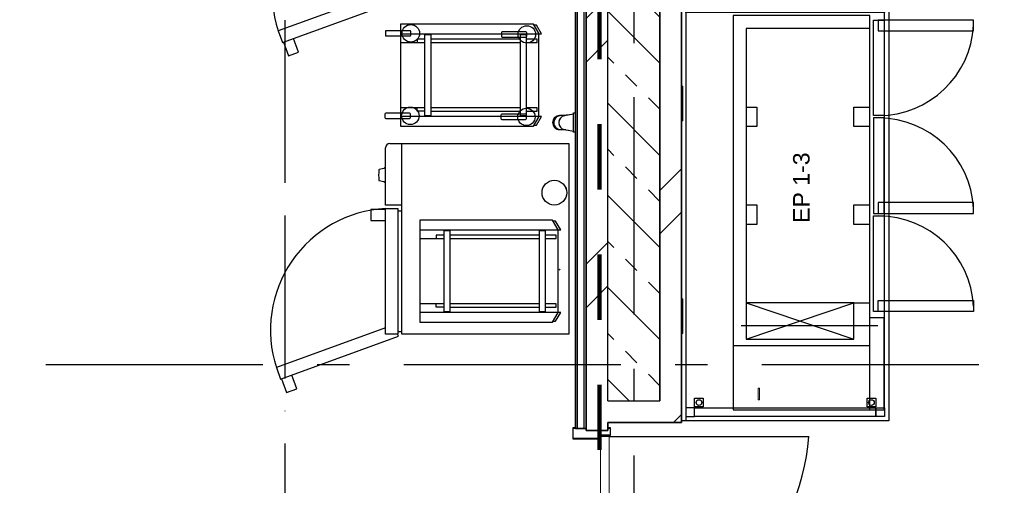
# Model space of a CAD drawing. Header units: millimetres. Extents: x -285236 to 84130, y -470 to 79511.
# Tile 89 of 192: x 3796 to 8336, y 38226 to 40370. Entities that reach past the tile are written whole.
import ezdxf

# ---------------------------------------------------------------- set-up
doc = ezdxf.new("R2010")
doc.units = ezdxf.units.MM
for name, pattern in [('Dash 3mm', [600, 300, -300]), ('NLRS_stramien', [1650, 1000, -250, 150, -250]), ('SW_doorsnedelijn', [1950, 750, -150, 0, -150, 750, -150])]:
    doc.linetypes.add(name, pattern=pattern)
doc.layers.add('XREF', color=254, linetype='Continuous')
doc.styles.add('Arial', font='arial.ttf', dxfattribs={"height": 75.980228})
pattern_1 = [(45, (-29374, 17038.6), (-565.685, 565.685), []), (45, (-29174, 17038.6), (-565.685, 565.685), [])]

msp = doc.modelspace()

# ---------------------------------------------------------------- hatches: boundary and pattern name
at = {"layer": 'XREF', "lineweight": 9}
h = msp.add_hatch(dxfattribs=at)
h.set_pattern_fill('FP_6', color=256, angle=45, style=0, pattern_type=2)
h.set_pattern_definition(pattern_1)
h.paths.add_polyline_path([(6507.8696, 36472.6047), (6507.8696, 36522.6047), (6407.8696, 36522.6047), (6407.8696, 36472.6047), (6474.3696, 36472.6047)])
h.paths.add_polyline_path([(6507.8696, 38477.6047), (6507.8696, 46123.1539), (6407.8696, 46123.1539), (6407.8873, 38477.6047)])
h = msp.add_hatch(dxfattribs=at)
h.set_pattern_fill('FP_7', color=256, angle=45, style=0, pattern_type=2)
h.set_pattern_definition(pattern_1)
h.paths.add_polyline_path([(6847.8696, 38614.6047), (6847.8696, 46023.1539), (6747.8696, 46023.1539), (6747.8696, 38614.6047)])
h = msp.add_hatch(dxfattribs=at)
h.set_pattern_fill('FP_224', color=256, angle=45, style=0, pattern_type=2)
h.set_pattern_definition([(135, (6747.87, 41017.83), (-212.132, -212.132), []), (135, (6747.87, 41229.96), (-212.132, -212.132), [75, -75])])
h.paths.add_polyline_path([(6747.8696, 38614.6047), (6747.8696, 43421.0535), (6507.8696, 43421.0535), (6507.8696, 38614.6047), (6557.8748, 38614.6047)])
h = msp.add_hatch(dxfattribs=at)
h.set_pattern_fill('FP_6', color=256, angle=45, style=0, pattern_type=2)
h.set_pattern_definition(pattern_1)
h.paths.add_polyline_path([(6507.8696, 38514.6047), (6847.8696, 38514.6047), (6847.8696, 38614.6047), (6507.8696, 38614.6047)])

# ---------------------------------------------------------------- linework, layer by layer
at = {"layer": 'XREF', "linetype": 'SW_doorsnedelijn'}
msp.add_line((5018.9134, 78470.2365), (5018.9134, 9889.9349), dxfattribs=at)
at = {"layer": 'XREF', "linetype": 'NLRS_stramien'}
for p, q in [((6627.8696, 77962.7572), (6627.8696, 8370.0218)), ((-47232.6128, 38782.6047), (64223.889, 38782.6047))]:
    msp.add_line(p, q, dxfattribs=at)
at = {"layer": 'XREF', "linetype": 'Dash 3mm', "lineweight": 100}
msp.add_line((6470.0011, 32988.6047), (6470.0011, 49032.6047), dxfattribs=at)
at = {"layer": 'XREF', "lineweight": 35}
for p, q in [((6847.8696, 38514.6047), (6847.8696, 46123.1539)), ((6357.8696, 44337.9612), (6357.8696, 38487.9612)), ((6407.8696, 38477.6047), (6407.8696, 44337.9612)), ((6507.8696, 38477.6047), (6507.8696, 38514.6047)), ((6507.8696, 38514.6047), (6847.8696, 38514.6047)), ((6357.8696, 38487.9612), (6407.8696, 38487.9612)), ((6407.8696, 38477.6047), (6507.8696, 38477.6047))]:
    msp.add_line(p, q, dxfattribs=at)
at = {"layer": 'XREF', "lineweight": 25}
for p, q in [((6397.8696, 38487.9612), (6397.8696, 44437.9612)), ((6367.8696, 38487.9612), (6367.8696, 44347.9612)), ((6507.8696, 38614.6047), (6507.8696, 43421.0535)), ((6747.8696, 43421.0535), (6747.8696, 38614.6047)), ((6747.8696, 38614.6047), (6747.8696, 43421.0535)), ((6507.8696, 38614.6047), (6747.8696, 38614.6047))]:
    msp.add_line(p, q, dxfattribs=at)
at = {"layer": 'XREF', "linetype": 'Continuous'}
for p, q in [((5481.9754, 40315.575), (5481.9754, 40299.575)), ((5595.3594, 40319.575), (5485.9754, 40319.575)), ((5599.3594, 40299.575), (5599.3594, 40315.575)), ((6016.9754, 40310.575), (6016.9754, 40294.575)), ((6130.3594, 40314.575), (6020.9754, 40314.575)), ((6134.3594, 40294.575), (6134.3594, 40310.575)), ((5485.9754, 40295.575), (5595.3594, 40295.575)), ((6020.9754, 40290.575), (6130.3594, 40290.575)), ((5479.9754, 39935.575), (5479.9754, 39919.575)), ((5593.3594, 39939.575), (5483.9754, 39939.575)), ((5483.9754, 39915.575), (5593.3594, 39915.575)), ((5597.3594, 39919.575), (5597.3594, 39935.575)), ((6014.9754, 39930.575), (6014.9754, 39914.575)), ((6128.3594, 39934.575), (6018.9754, 39934.575)), ((6018.9754, 39910.575), (6128.3594, 39910.575)), ((6132.3594, 39914.575), (6132.3594, 39930.575)), ((6278.2482, 39021.597), (6278.2482, 39402.597)), ((5640.2482, 39362.597), (5751.038, 39362.597)), ((6191.0139, 39378.097), (5781.0364, 39378.097)), ((5781.0364, 39362.597), (6191.0139, 39362.597)), ((5751.038, 39061.597), (5640.2482, 39061.597)), ((6191.0139, 39061.597), (5781.0364, 39061.597)), ((5781.0364, 39046.097), (6191.0139, 39046.097)), ((7085.1956, 38869.1604), (7715.1956, 38869.1604))]:
    msp.add_line(p, q, dxfattribs=at)
at = {"layer": 'XREF'}
for p, q in [((5552.1336, 40265.2724), (5662.9234, 40265.2724)), ((6102.8992, 40280.7724), (5692.9217, 40280.7724)), ((5692.9217, 40265.2724), (6102.8992, 40265.2724)), ((6190.1336, 39924.2724), (6190.1336, 40305.2724)), ((5662.9234, 39964.2724), (5552.1336, 39964.2724)), ((6102.8992, 39964.2724), (5692.9217, 39964.2724)), ((5692.9217, 39948.7724), (6102.8992, 39948.7724)), ((6313.3997, 39928.852), (6284.341, 39928.852)), ((6287.8016, 39928.6276), (6329.7624, 39933.5915)), ((6348.8701, 39935.852), (6308.4075, 39928.3003)), ((6348.8701, 39940.852), (6356.8701, 39940.852)), ((6348.8701, 39851.852), (6348.8701, 39940.852)), ((6348.8701, 39856.852), (6348.8701, 39935.852)), ((6356.8701, 39940.852), (6356.8701, 39851.852)), ((6284.341, 39863.852), (6313.3997, 39863.852)), ((6326.0171, 39859.5555), (6287.8016, 39864.0763)), ((6308.4075, 39864.4036), (6348.8701, 39856.852)), ((6356.8701, 39851.852), (6348.8701, 39851.852)), ((5539.2482, 39490.597), (5557.2482, 39490.597)), ((7752.52, 38960.9388), (7122.52, 38960.9388)), ((5557.2482, 38932.597), (5539.2482, 38932.597)), ((6357.8696, 38490.1047), (6346.3696, 38490.1047)), ((6346.3696, 38490.1047), (6346.3696, 38440.1047)), ((6347.8696, 38441.6047), (6347.8696, 38488.6047)), ((6347.8696, 38488.6047), (6357.8696, 38488.6047)), ((6357.8696, 38488.6047), (6357.8696, 38490.1047)), ((6517.8696, 38456.6047), (6472.8696, 38456.6047)), ((6472.8696, 38456.6047), (6472.8696, 38441.6047)), ((6474.3696, 38440.1047), (6474.3696, 38455.1047)), ((6474.3696, 38455.1047), (6519.3696, 38455.1047)), ((6519.3696, 38490.1047), (6507.8696, 38490.1047)), ((6507.8696, 38490.1047), (6507.8696, 38488.6047)), ((6507.8696, 38488.6047), (6517.8696, 38488.6047)), ((6514.3696, 38450.1047), (7434.3069, 38450.1047)), ((6517.8696, 38488.6047), (6517.8696, 38456.6047)), ((6519.3696, 38455.1047), (6519.3696, 38490.1047)), ((6346.3696, 38440.1047), (6474.3696, 38440.1047)), ((6472.8696, 38441.6047), (6347.8696, 38441.6047))]:
    msp.add_line(p, q, dxfattribs=at)
at = {"layer": 'XREF', "lineweight": 9}
for p, q in [((6847.8697, 40064.9488), (6852.8697, 40064.9488)), ((6852.8697, 40064.9488), (6852.8697, 39984.9488)), ((6847.8697, 39984.9488), (6852.8697, 39984.9488)), ((6852.8697, 39984.9488), (6847.8697, 39984.9488)), ((6852.8697, 39984.9488), (6852.8697, 39904.9488)), ((6852.8697, 39904.9488), (6847.8697, 39904.9488)), ((6847.8697, 39084.9488), (6852.8697, 39084.9488)), ((6852.8697, 39084.9488), (6852.8697, 39004.9488)), ((6847.8697, 39004.9488), (6852.8697, 39004.9488)), ((6852.8697, 39004.9488), (6847.8697, 39004.9488)), ((6852.8697, 39004.9488), (6852.8697, 38924.9488)), ((6852.8697, 38924.9488), (6847.8697, 38924.9488)), ((6514.3696, 38450.1047), (6474.3696, 38450.1047)), ((6474.3696, 38450.1047), (6474.3696, 37500.1047)), ((6514.3696, 37500.1047), (6514.3696, 38450.1047))]:
    msp.add_line(p, q, dxfattribs=at)
at = {"layer": 'XREF', "lineweight": 18}
for p, q in [((7201.2042, 38619.0251), (7201.2042, 38674.0251)), ((7201.2042, 38674.0251), (7206.2042, 38674.0251)), ((7206.2042, 38674.0251), (7206.2042, 38619.0251)), ((7201.2042, 38619.0251), (7206.2042, 38619.0251))]:
    msp.add_line(p, q, dxfattribs=at)
at = {"layer": 'XREF', "flags": 128}
for points in [[(6847.8696, 41023.1227), (7802.9682, 41023.1227), (7802.9682, 38523.0946), (6847.8696, 38523.0946)], [(6847.8696, 41023.1227), (6867.8696, 41023.1227), (6867.8696, 38523.0946)], [(6190.5955, 40305.2724), (6165.192, 40349.2724), (5552.1336, 40349.2724), (5552.1336, 39880.2724), (6165.192, 39880.2724), (6190.5955, 39924.2724)], [(5552.1336, 40305.2724), (6202.1336, 40305.2724), (6179.0396, 40345.2724), (6167.5014, 40345.2724)], [(5662.9234, 40280.7724), (5628.8761, 40280.7724), (5628.8761, 40265.2724)], [(6132.8976, 40265.2724), (6181.5649, 40265.2724), (6181.5649, 40280.7724), (6132.8976, 40280.7724)], [(5662.9234, 39948.7724), (5628.8761, 39948.7724), (5628.8761, 39964.2724)], [(6132.8976, 39948.7724), (6181.5593, 39948.7724), (6181.5593, 39964.2724), (6132.8976, 39964.2724)], [(6167.5014, 39884.2724), (6179.0396, 39884.2724), (6202.1336, 39924.2724), (5552.1336, 39924.2724)], [(5557.2482, 39515.597), (5482.2482, 39515.597), (5482.2482, 39779.597)], [(5502.2482, 39799.597), (6328.2482, 39799.597), (6328.2482, 38922.597), (5557.2482, 38922.597), (5557.2482, 39799.597)], [(5481.7482, 39688.8431), (5480.3407, 39688.8431), (5474.992, 39685.0979), (5454.1212, 39680.7651)], [(5481.7402, 39620.3847), (5480.3407, 39620.3847), (5474.992, 39624.1299), (5454.088, 39628.4668)], [(5482.2482, 39495.597), (5415.2482, 39495.597), (5415.2482, 39445.597), (5482.2482, 39445.597)]]:
    msp.add_lwpolyline(points, dxfattribs=at)
at = {"layer": 'XREF', "linetype": 'Continuous', "flags": 128}
for points in [[(7782.9682, 38583.0946), (7782.9682, 38543.0946), (7742.9682, 38543.0946), (7742.9682, 38583.0946), (7782.9682, 38583.0946), (7782.9682, 40403.1227), (6867.8696, 40403.1227), (6867.8696, 41023.1227), (7782.9682, 41023.1227), (7782.9682, 40403.1227)], [(5490.5262, 40501.9644), (4988.03, 40319.0707), (5007.5252, 40265.5083), (5550.6675, 40463.1959), (5546.8417, 40473.7073)], [(7715.1956, 38573.1604), (7715.1956, 40389.1604), (7085.1956, 40389.1604), (7085.1956, 38573.1604), (7715.1956, 38573.1604), (7782.1956, 38573.1604), (7782.1956, 38996.6604), (7715.1956, 38996.6604)], [(7715.1956, 40329.1604), (7145.1956, 40329.1604), (7145.1956, 38899.1604), (7641.1956, 38899.1604), (7641.1956, 39066.1604), (7715.1956, 39066.1604)], [(5012.2236, 40267.2184), (5035.139, 40204.259), (5082.1236, 40221.36), (5059.2083, 40284.3194)], [(7145.1956, 39968.1604), (7195.1956, 39968.1604), (7195.1956, 39878.1604), (7145.1956, 39878.1604)], [(7715.1956, 39878.1604), (7641.1956, 39878.1604), (7641.1956, 39968.1604), (7715.1956, 39968.1604)], [(7145.1956, 39517.1604), (7195.1956, 39517.1604), (7195.1956, 39427.1604), (7145.1956, 39427.1604)], [(7715.1956, 39427.1604), (7641.1956, 39427.1604), (7641.1956, 39517.1604), (7715.1956, 39517.1604)], [(6278.7101, 39402.597), (6253.3067, 39446.597), (5640.2482, 39446.597), (5640.2482, 38977.597), (6253.3067, 38977.597), (6278.7101, 39021.597)], [(5640.2482, 39402.597), (6290.2482, 39402.597), (6267.1542, 39442.597), (6255.6161, 39442.597)], [(5751.038, 39378.097), (5716.9908, 39378.097), (5716.9908, 39362.597)], [(6221.0123, 39362.597), (6269.6796, 39362.597), (6269.6796, 39378.097), (6221.0123, 39378.097)], [(5751.038, 39046.097), (5716.9908, 39046.097), (5716.9908, 39061.597)], [(6221.0123, 39046.097), (6269.6739, 39046.097), (6269.6739, 39061.597), (6221.0123, 39061.597)], [(7145.1956, 38899.1604), (7641.1956, 39066.1604), (7145.1956, 39066.1604), (7641.1956, 38899.1604)], [(6255.6161, 38981.597), (6267.1542, 38981.597), (6290.2482, 39021.597), (5640.2482, 39021.597)], [(5482.2482, 38950.8541), (4979.7521, 38767.9605), (4999.2472, 38714.398), (5542.3896, 38912.0856), (5538.5637, 38922.597)], [(5003.9457, 38716.1081), (5026.8611, 38653.1487), (5073.8457, 38670.2497), (5050.9303, 38733.2091)]]:
    msp.add_lwpolyline(points, dxfattribs=at)
for points in [[(7732.1956, 39928.6604), (7732.1956, 40368.6604), (7782.1956, 40368.6604), (7782.1956, 39928.6604)], [(7754.1956, 40318.6604), (8194.1956, 40318.6604), (8194.1956, 40368.6604), (7754.1956, 40368.6604)], [(7732.1956, 39477.6604), (7782.1956, 39477.6604), (7782.1956, 39917.6604), (7732.1956, 39917.6604)], [(7754.1956, 39527.6604), (7754.1956, 39477.6604), (8194.1956, 39477.6604), (8194.1956, 39527.6604)], [(7732.1956, 39026.6604), (7732.1956, 39466.6604), (7782.1956, 39466.6604), (7782.1956, 39026.6604)], [(5781.0364, 39026.097), (5781.0364, 39398.097), (5751.038, 39398.097), (5751.038, 39026.097)], [(6221.0123, 39026.097), (6221.0123, 39398.097), (6191.0139, 39398.097), (6191.0139, 39026.097)], [(6284.2482, 39218.597), (6286.2482, 39218.597), (6286.2482, 39220.597), (6284.2482, 39220.597), (6284.2482, 39218.597), (6284.2482, 39220.597), (6286.2482, 39220.597), (6286.2482, 39218.597)], [(7754.1956, 39076.6604), (8194.1956, 39076.6604), (8194.1956, 39026.6604), (7754.1956, 39026.6604)], [(6907.8696, 38627.1227), (6947.8696, 38627.1227), (6947.8696, 38587.1227), (6907.8696, 38587.1227)], [(7702.9682, 38627.1227), (7742.9682, 38627.1227), (7742.9682, 38587.1227), (7702.9682, 38587.1227)], [(6907.8696, 38583.0946), (6867.8696, 38583.0946), (6867.8696, 38543.0946), (6907.8696, 38543.0946), (6907.8696, 38583.0946), (7742.9682, 38583.0946), (7742.9682, 38543.0946), (6907.8696, 38543.0946)]]:
    msp.add_lwpolyline(points, close=True, dxfattribs=at)
at = {"layer": 'XREF', "flags": 128}
for points in [[(5692.9217, 39928.7724), (5692.9217, 40300.7724), (5662.9234, 40300.7724), (5662.9234, 39928.7724)], [(6132.8976, 39928.7724), (6132.8976, 40300.7724), (6102.8992, 40300.7724), (6102.8992, 39928.7724)], [(6314.2482, 39593.597), (6316.2482, 39593.597), (6316.2482, 39595.597), (6314.2482, 39595.597), (6314.2482, 39593.597), (6314.2482, 39595.597), (6316.2482, 39595.597), (6316.2482, 39593.597)], [(5482.2482, 39500.597), (5539.2482, 39500.597), (5539.2482, 38922.597), (5482.2482, 38922.597)]]:
    msp.add_lwpolyline(points, close=True, dxfattribs=at)
at = {"layer": 'XREF', "linetype": 'Continuous'}
for centre, radius in [((5599.3594, 40307.575), 40.2246), ((6134.3594, 40302.575), 40.2246), ((5597.3594, 39927.575), 40.2246), ((6132.3594, 39922.575), 40.2246), ((6927.8696, 38607.1227), 13.2114), ((7722.9682, 38607.1227), 13.2114)]:
    msp.add_circle(centre, radius, dxfattribs=at)
at = {"layer": 'XREF'}
msp.add_circle((6261.2482, 39573.597), 57, dxfattribs=at)
at = {"layer": 'XREF', "linetype": 'Continuous'}
for centre, radius, start, end in [((5520.5444, 40492.4758), 560.0365, 93.0725568, 198.0370403), ((5485.9754, 40315.575), 4, 90, 180), ((5595.3594, 40315.575), 4, 0, 90), ((6020.9754, 40310.575), 4, 90, 180), ((6130.3594, 40310.575), 4, 0, 90), ((7754.906, 40368.6544), 440, 270.2981396, 356.7435808), ((5485.9754, 40299.575), 4, 180, 270), ((5595.3594, 40299.575), 4, 270, 0), ((6020.9754, 40294.575), 4, 180, 270), ((6130.3594, 40294.575), 4, 270, 0), ((5483.9754, 39935.575), 4, 90, 180), ((5483.9754, 39919.575), 4, 180, 270), ((5593.3594, 39935.575), 4, 0, 90), ((5593.3594, 39919.575), 4, 270, 0), ((6018.9754, 39930.575), 4, 90, 180), ((6018.9754, 39914.575), 4, 180, 270), ((6128.3594, 39930.575), 4, 0, 90), ((6128.3594, 39914.575), 4, 270, 0), ((7754.906, 39477.6663), 440, 3.2564192, 89.7018604), ((5512.2665, 38941.3656), 560.0365, 93.0725568, 198.0370403), ((7754.906, 39026.6663), 440, 3.2564192, 89.7018604)]:
    msp.add_arc(centre, radius, start, end, dxfattribs=at)
at = {"layer": 'XREF'}
for centre, radius, start, end in [((6291.6138, 39896.352), 32.5, 166.1226877, 193.8773123), ((6291.6138, 39896.352), 32.5, 152.2453755, 164.9567079), ((6291.6138, 39896.352), 32.5, 134.6561104, 149.8483452), ((6291.6138, 39896.352), 32.5, 119.2994209, 134.3835338), ((6291.6138, 39896.352), 32.5, 104.3625477, 118.9264236), ((6314.3701, 39896.352), 32.5, 100.5716435, 259.4283565), ((6291.6138, 39896.352), 32.5, 96.7361264, 103.3373511), ((6291.6138, 39896.352), 32.5, 195.0432921, 207.7546245), ((6291.6138, 39896.352), 32.5, 210.1516548, 225.3438896), ((6291.6138, 39896.352), 32.5, 226.2513213, 240.7005791), ((6291.6138, 39896.352), 32.5, 241.0735764, 255.6374523), ((6291.6138, 39896.352), 32.5, 256.6626489, 263.2638736), ((5502.2482, 39779.597), 20, 90, 180), ((5680.3239, 39654.6139), 229.2802, 173.9058074, 186.1026192), ((5454.37, 39678.7382), 2.0421, 97, 173.9058074), ((5454.3317, 39630.4519), 2, 186.1026192, 263), ((6398.6712, 38532.5548), 1038.9126, 276.3940052, 355.4481091)]:
    msp.add_arc(centre, radius, start, end, dxfattribs=at)
for centre, major_axis, start_param, end_param in [((6284.341, 39896.352), (0, -32.5), 3.141592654, 4.71238898), ((6313.3997, 39896.352), (0, -32.5), 4.405392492, 4.509314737), ((6313.3997, 39896.352), (0, -32.5), 4.188790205, 4.229050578), ((6284.341, 39896.352), (0, 32.5), 1.570796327, 3.141592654), ((6313.3997, 39896.352), (0, -32.5), 4.653314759, 4.71238898), ((6313.3997, 39896.352), (0, 32.5), 1.570796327, 1.633605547), ((6313.3997, 39896.352), (0, -32.5), 4.915463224, 5.019385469), ((6313.3997, 39896.352), (0, -32.5), 5.195727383, 5.235987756)]:
    msp.add_ellipse(centre, major_axis=major_axis, ratio=0.9701425, start_param=start_param, end_param=end_param, dxfattribs=at)

# ---------------------------------------------------------------- texts
at = {"layer": 'XREF', "linetype": 'Continuous', "insert": (7361.6388, 39434.5704), "char_height": 75.98023, "width": 387.899084, "attachment_point": 1, "rotation": 90, "line_spacing_factor": 0.941778, "style": 'Arial'}
msp.add_mtext('EP 1-3', dxfattribs=at)

doc.saveas('drawing.dxf')
